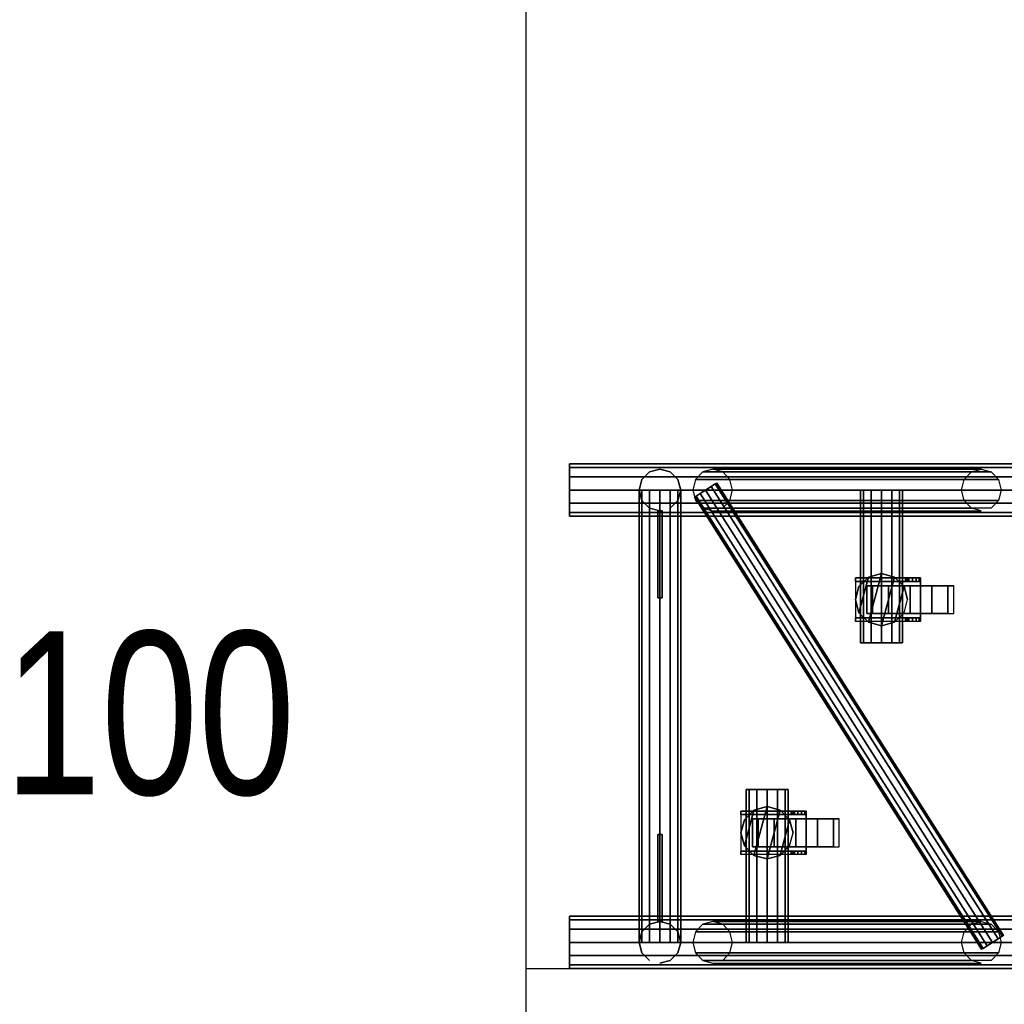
# Model space of a CAD drawing. Extents: x -2444 to 5304, y -300 to 7923.
# Tile 11 of 12: x -2432 to -1300, y 5659 to 6791. Entities that reach past the tile are written whole.
import ezdxf

# ---------------------------------------------------------------- set-up
doc = ezdxf.new("R2010")
doc.units = 0
doc.header["$MEASUREMENT"] = 0
for name, color, linetype in [('001-TRUSS-SNAPS', 7, 'Continuous'), ('002-TRUSS-WIRE_DIK', 7, 'Continuous'), ('003-TRUSS-WIRE-DUN', 7, 'Continuous'), ('004-TRUSS-BUIS', 7, 'Continuous'), ('005-TEKST', 7, 'Continuous')]:
    doc.layers.add(name, color=color, linetype=linetype)

# ---------------------------------------------------------------- blocks, each defined once
blk = doc.blocks.new('B100RV-L100-3D')
at = {"layer": '001-TRUSS-SNAPS', "color": 1, "linetype": 'Continuous'}
for centre in [(0, 580), (0, 0)]:
    blk.add_circle(centre, 0.1, dxfattribs=at)
at = {"layer": '002-TRUSS-WIRE_DIK', "color": 143, "linetype": 'Continuous'}
for p, q in [((0, 550, 1107), (1000, 550, 1107)), ((0, 550, 157), (1000, 550, 157)), ((104, 550, 1107), (104, 30, 1107)), ((104, 30, 157), (104, 550, 157)), ((104, 550, 157), (104, 550, 1107)), ((164.8, 550, 157), (473.5, 550, 1107)), ((358.8, 550, 157), (358.8, 374.3, 157)), ((227.3, 30, 157), (227.3, 205.7, 157)), ((0, 30, 1107), (1000, 30, 1107)), ((0, 30, 157), (1000, 30, 157)), ((104, 30, 1107), (104, 30, 157)), ((164.8, 30, 157), (473.5, 30, 1107))]:
    blk.add_line(p, q, dxfattribs=at)
at = {"layer": '003-TRUSS-WIRE-DUN', "color": 142, "linetype": 'Continuous'}
for p, q in [((156.6, 550, 157), (486.6, 30, 157)), ((486.6, 30, 1107), (156.6, 550, 1107))]:
    blk.add_line(p, q, dxfattribs=at)
at = {"layer": '004-TRUSS-BUIS', "color": 9, "linetype": 'Continuous', "invisible_edges": 5}
for points in [[(0, 576, 1092), (0, 580, 1107), (0, 524, 1122), (0, 520, 1107)], [(0, 580, 1107), (0, 576, 1122), (0, 535, 1133), (0, 524, 1122)], [(0, 576, 142), (0, 580, 157), (0, 524, 172), (0, 520, 157)], [(0, 580, 157), (0, 576, 172), (0, 535, 183), (0, 524, 172)], [(0, 565, 1081), (0, 576, 1092), (0, 520, 1107), (0, 524, 1092)], [(0, 576, 1122), (0, 565, 1133), (0, 550, 1137), (0, 535, 1133)], [(0, 565, 131), (0, 576, 142), (0, 520, 157), (0, 524, 142)], [(0, 576, 172), (0, 565, 183), (0, 550, 187), (0, 535, 183)], [(0, 550, 1077), (0, 565, 1081), (0, 524, 1092), (0, 535, 1081)], [(0, 550, 127), (0, 565, 131), (0, 524, 142), (0, 535, 131)], [(370.8, 550, 136.2), (379.6, 550, 145), (334.8, 550, 157), (338, 550, 145)], [(379.6, 550, 145), (382.8, 550, 157), (338, 550, 169), (334.8, 550, 157)], [(358.8, 550, 133), (370.8, 550, 136.2), (338, 550, 145), (346.8, 550, 136.2)], [(382.8, 550, 157), (379.6, 550, 169), (346.8, 550, 177.8), (338, 550, 169)], [(379.6, 550, 169), (370.8, 550, 177.8), (358.8, 550, 181), (346.8, 550, 177.8)], [(370.8, 374.3, 136.2), (379.6, 374.3, 145), (334.8, 374.3, 157), (338, 374.3, 145)], [(379.6, 374.3, 145), (382.8, 374.3, 157), (338, 374.3, 169), (334.8, 374.3, 157)], [(358.8, 374.3, 133), (370.8, 374.3, 136.2), (338, 374.3, 145), (346.8, 374.3, 136.2)], [(382.8, 374.3, 157), (379.6, 374.3, 169), (346.8, 374.3, 177.8), (338, 374.3, 169)], [(379.6, 374.3, 169), (370.8, 374.3, 177.8), (358.8, 374.3, 181), (346.8, 374.3, 177.8)], [(206.5, 205.7, 145), (203.3, 205.7, 157), (248.1, 205.7, 169), (251.3, 205.7, 157)], [(203.3, 205.7, 157), (206.5, 205.7, 169), (239.3, 205.7, 177.8), (248.1, 205.7, 169)], [(215.3, 205.7, 136.2), (206.5, 205.7, 145), (251.3, 205.7, 157), (248.1, 205.7, 145)], [(206.5, 205.7, 169), (215.3, 205.7, 177.8), (227.3, 205.7, 181), (239.3, 205.7, 177.8)], [(227.3, 205.7, 133), (215.3, 205.7, 136.2), (248.1, 205.7, 145), (239.3, 205.7, 136.2)], [(0, 56, 142), (0, 60, 157), (0, 4, 172), (0, 0, 157)], [(0, 60, 157), (0, 56, 172), (0, 15, 183), (0, 4, 172)], [(0, 56, 1092), (0, 60, 1107), (0, 4, 1122), (0, 0, 1107)], [(0, 60, 1107), (0, 56, 1122), (0, 15, 1133), (0, 4, 1122)], [(0, 45, 131), (0, 56, 142), (0, 0, 157), (0, 4, 142)], [(0, 56, 172), (0, 45, 183), (0, 30, 187), (0, 15, 183)], [(0, 45, 1081), (0, 56, 1092), (0, 0, 1107), (0, 4, 1092)], [(0, 56, 1122), (0, 45, 1133), (0, 30, 1137), (0, 15, 1133)], [(0, 30, 127), (0, 45, 131), (0, 4, 142), (0, 15, 131)], [(0, 30, 1077), (0, 45, 1081), (0, 4, 1092), (0, 15, 1081)], [(206.5, 30, 145), (203.3, 30, 157), (248.1, 30, 169), (251.3, 30, 157)], [(203.3, 30, 157), (206.5, 30, 169), (239.3, 30, 177.8), (248.1, 30, 169)], [(215.3, 30, 136.2), (206.5, 30, 145), (251.3, 30, 157), (248.1, 30, 145)], [(206.5, 30, 169), (215.3, 30, 177.8), (227.3, 30, 181), (239.3, 30, 177.8)], [(227.3, 30, 133), (215.3, 30, 136.2), (248.1, 30, 145), (239.3, 30, 136.2)]]:
    blk.add_3dface(points, dxfattribs=at)
at = {"layer": '004-TRUSS-BUIS', "color": 8, "linetype": 'Continuous', "invisible_edges": 5}
for points in [[(358.8, 454, 118), (343.8, 450, 118), (332.8, 409, 118), (343.8, 398, 118)], [(358.8, 454, 141), (343.8, 450, 141), (332.8, 409, 141), (343.8, 398, 141)], [(373.8, 450, 118), (358.8, 454, 118), (343.8, 398, 118), (358.8, 394, 118)], [(373.8, 450, 141), (358.8, 454, 141), (343.8, 398, 141), (358.8, 394, 141)], [(343.8, 450, 118), (332.8, 439, 118), (328.8, 424, 118), (332.8, 409, 118)], [(343.8, 450, 141), (332.8, 439, 141), (328.8, 424, 141), (332.8, 409, 141)], [(328.8, 449, 118), (403.8, 449, 118), (403.8, 449, 108), (328.8, 449, 108)], [(328.8, 449, 108), (403.8, 449, 108), (403.8, 449, 50), (376.3, 449, 50)], [(328.8, 445, 118), (403.8, 445, 118), (403.8, 445, 108), (328.8, 445, 108)], [(328.8, 445, 108), (403.8, 445, 108), (403.8, 445, 50), (376.3, 445, 50)], [(328.8, 403, 114), (403.8, 403, 114), (403.8, 445, 114), (328.8, 445, 114)], [(328.8, 403, 118), (403.8, 403, 118), (403.8, 445, 118), (328.8, 445, 118)], [(384.8, 439, 118), (373.8, 450, 118), (358.8, 394, 118), (373.8, 398, 118)], [(384.8, 439, 141), (373.8, 450, 141), (358.8, 394, 141), (373.8, 398, 141)], [(376.3, 449, 50), (403.8, 449, 50), (402.2, 449, 44), (381.3, 449, 44)], [(376.3, 445, 50), (403.8, 445, 50), (402.2, 445, 44), (381.3, 445, 44)], [(381.3, 449, 44), (402.2, 449, 44), (400.1, 449, 41.8), (383.1, 449, 41.8)], [(381.3, 445, 44), (402.2, 445, 44), (400.1, 445, 41.8), (383.1, 445, 41.8)], [(383.1, 449, 41.8), (400.1, 449, 41.8), (398.5, 449, 40), (385.4, 449, 40)], [(383.1, 445, 41.8), (400.1, 445, 41.8), (398.5, 445, 40), (385.4, 445, 40)], [(385.4, 449, 40), (398.5, 449, 40), (396.8, 449, 39.3), (386.3, 449, 39.3)], [(385.4, 445, 40), (398.5, 445, 40), (396.8, 445, 39.3), (386.3, 445, 39.3)], [(386.3, 449, 39.3), (396.8, 449, 39.3), (395.3, 449, 38.7), (388.3, 449, 38.7)], [(386.3, 445, 39.3), (396.8, 445, 39.3), (395.3, 445, 38.7), (388.3, 445, 38.7)], [(388.3, 449, 38.7), (395.3, 449, 38.7), (394.3, 449, 38.3), (389.8, 449, 38.3)], [(388.3, 445, 38.7), (395.3, 445, 38.7), (394.3, 445, 38.3), (389.8, 445, 38.3)], [(389.8, 449, 38.3), (394.3, 449, 38.3), (390.3, 449, 38.1)], [(389.8, 445, 38.3), (394.3, 445, 38.3), (390.3, 445, 38.1)], [(388.8, 424, 118), (384.8, 439, 118), (373.8, 398, 118), (384.8, 409, 118)], [(388.8, 424, 141), (384.8, 439, 141), (373.8, 398, 141), (384.8, 409, 141)], [(328.8, 403, 118), (403.8, 403, 118), (403.8, 403, 108), (328.8, 403, 108)], [(328.8, 403, 108), (403.8, 403, 108), (403.8, 403, 50), (376.3, 403, 50)], [(328.8, 399, 118), (403.8, 399, 118), (403.8, 399, 108), (328.8, 399, 108)], [(328.8, 399, 108), (403.8, 399, 108), (403.8, 399, 50), (376.3, 399, 50)], [(376.3, 403, 50), (403.8, 403, 50), (402.2, 403, 44), (381.3, 403, 44)], [(376.3, 399, 50), (403.8, 399, 50), (402.2, 399, 44), (381.3, 399, 44)], [(381.3, 403, 44), (402.2, 403, 44), (400.1, 403, 41.8), (383.1, 403, 41.8)], [(381.3, 399, 44), (402.2, 399, 44), (400.1, 399, 41.8), (383.1, 399, 41.8)], [(383.1, 403, 41.8), (400.1, 403, 41.8), (398.5, 403, 40), (385.4, 403, 40)], [(383.1, 399, 41.8), (400.1, 399, 41.8), (398.5, 399, 40), (385.4, 399, 40)], [(385.4, 403, 40), (398.5, 403, 40), (396.8, 403, 39.3), (386.3, 403, 39.3)], [(385.4, 399, 40), (398.5, 399, 40), (396.8, 399, 39.3), (386.3, 399, 39.3)], [(386.3, 403, 39.3), (396.8, 403, 39.3), (395.3, 403, 38.7), (388.3, 403, 38.7)], [(386.3, 399, 39.3), (396.8, 399, 39.3), (395.3, 399, 38.7), (388.3, 399, 38.7)], [(388.3, 403, 38.7), (395.3, 403, 38.7), (394.3, 403, 38.3), (389.8, 403, 38.3)], [(388.3, 399, 38.7), (395.3, 399, 38.7), (394.3, 399, 38.3), (389.8, 399, 38.3)], [(389.8, 403, 38.3), (394.3, 403, 38.3), (390.3, 403, 38.1)], [(389.8, 399, 38.3), (394.3, 399, 38.3), (390.3, 399, 38.1)], [(212.2, 182, 118), (201.3, 171, 118), (197.2, 156, 118), (201.3, 141, 118)], [(212.2, 182, 141), (201.3, 171, 141), (197.2, 156, 141), (201.3, 141, 141)], [(227.2, 186, 118), (212.2, 182, 118), (201.3, 141, 118), (212.2, 130, 118)], [(227.2, 186, 141), (212.2, 182, 141), (201.3, 141, 141), (212.2, 130, 141)], [(242.2, 182, 118), (227.2, 186, 118), (212.2, 130, 118), (227.2, 126, 118)], [(242.2, 182, 141), (227.2, 186, 141), (212.2, 130, 141), (227.2, 126, 141)], [(253.2, 171, 118), (242.2, 182, 118), (227.2, 126, 118), (242.2, 130, 118)], [(253.2, 171, 141), (242.2, 182, 141), (227.2, 126, 141), (242.2, 130, 141)], [(197.2, 181, 118), (272.2, 181, 118), (272.2, 181, 108), (197.2, 181, 108)], [(197.2, 181, 108), (272.2, 181, 108), (272.2, 181, 50), (244.8, 181, 50)], [(197.2, 177, 118), (272.2, 177, 118), (272.2, 177, 108), (197.2, 177, 108)], [(197.2, 177, 108), (272.2, 177, 108), (272.2, 177, 50), (244.8, 177, 50)], [(197.2, 135, 114), (272.2, 135, 114), (272.2, 177, 114), (197.2, 177, 114)], [(197.2, 135, 118), (272.2, 135, 118), (272.2, 177, 118), (197.2, 177, 118)], [(257.2, 156, 118), (253.2, 171, 118), (242.2, 130, 118), (253.2, 141, 118)], [(257.2, 156, 141), (253.2, 171, 141), (242.2, 130, 141), (253.2, 141, 141)], [(244.8, 181, 50), (272.2, 181, 50), (270.6, 181, 44), (249.7, 181, 44)], [(244.8, 177, 50), (272.2, 177, 50), (270.6, 177, 44), (249.7, 177, 44)], [(249.7, 181, 44), (270.6, 181, 44), (268.6, 181, 41.8), (251.5, 181, 41.8)], [(249.7, 177, 44), (270.6, 177, 44), (268.6, 177, 41.8), (251.5, 177, 41.8)], [(251.5, 181, 41.8), (268.6, 181, 41.8), (266.9, 181, 40), (253.8, 181, 40)], [(251.5, 177, 41.8), (268.6, 177, 41.8), (266.9, 177, 40), (253.8, 177, 40)], [(253.8, 181, 40), (266.9, 181, 40), (265.2, 181, 39.3), (254.8, 181, 39.3)], [(253.8, 177, 40), (266.9, 177, 40), (265.2, 177, 39.3), (254.8, 177, 39.3)], [(254.8, 181, 39.3), (265.2, 181, 39.3), (263.8, 181, 38.7), (256.8, 181, 38.7)], [(254.8, 177, 39.3), (265.2, 177, 39.3), (263.8, 177, 38.7), (256.8, 177, 38.7)], [(256.8, 181, 38.7), (263.8, 181, 38.7), (262.7, 181, 38.3), (258.2, 181, 38.3)], [(256.8, 177, 38.7), (263.8, 177, 38.7), (262.7, 177, 38.3), (258.2, 177, 38.3)], [(258.2, 181, 38.3), (262.7, 181, 38.3), (258.8, 181, 38.1)], [(258.2, 177, 38.3), (262.7, 177, 38.3), (258.8, 177, 38.1)], [(197.2, 135, 118), (272.2, 135, 118), (272.2, 135, 108), (197.2, 135, 108)], [(197.2, 135, 108), (272.2, 135, 108), (272.2, 135, 50), (244.8, 135, 50)], [(197.2, 131, 118), (272.2, 131, 118), (272.2, 131, 108), (197.2, 131, 108)], [(197.2, 131, 108), (272.2, 131, 108), (272.2, 131, 50), (244.8, 131, 50)], [(244.8, 135, 50), (272.2, 135, 50), (270.6, 135, 44), (249.7, 135, 44)], [(244.8, 131, 50), (272.2, 131, 50), (270.6, 131, 44), (249.7, 131, 44)], [(249.7, 135, 44), (270.6, 135, 44), (268.6, 135, 41.8), (251.5, 135, 41.8)], [(249.7, 131, 44), (270.6, 131, 44), (268.6, 131, 41.8), (251.5, 131, 41.8)], [(251.5, 135, 41.8), (268.6, 135, 41.8), (266.9, 135, 40), (253.8, 135, 40)], [(251.5, 131, 41.8), (268.6, 131, 41.8), (266.9, 131, 40), (253.8, 131, 40)], [(253.8, 135, 40), (266.9, 135, 40), (265.2, 135, 39.3), (254.8, 135, 39.3)], [(253.8, 131, 40), (266.9, 131, 40), (265.2, 131, 39.3), (254.8, 131, 39.3)], [(254.8, 135, 39.3), (265.2, 135, 39.3), (263.8, 135, 38.7), (256.8, 135, 38.7)], [(254.8, 131, 39.3), (265.2, 131, 39.3), (263.8, 131, 38.7), (256.8, 131, 38.7)], [(256.8, 135, 38.7), (263.8, 135, 38.7), (262.7, 135, 38.3), (258.2, 135, 38.3)], [(256.8, 131, 38.7), (263.8, 131, 38.7), (262.7, 131, 38.3), (258.2, 131, 38.3)], [(258.2, 135, 38.3), (262.7, 135, 38.3), (258.8, 135, 38.1)], [(258.2, 131, 38.3), (262.7, 131, 38.3), (258.8, 131, 38.1)]]:
    blk.add_3dface(points, dxfattribs=at)
at = {"layer": '004-TRUSS-BUIS', "color": 174, "linetype": 'Continuous', "invisible_edges": 5}
for points in [[(366.8, 440, 93.3), (348.5, 440, 75), (341.8, 440, 50), (348.5, 440, 25)], [(391.8, 440, 100), (366.8, 440, 93.3), (348.5, 440, 25), (366.8, 440, 6.7)], [(416.8, 440, 93.3), (391.8, 440, 100), (366.8, 440, 6.7), (391.8, 440, 0)], [(435.1, 440, 75), (416.8, 440, 93.3), (391.8, 440, 0), (416.8, 440, 6.7)], [(441.8, 440, 50), (435.1, 440, 75), (416.8, 440, 6.7), (435.1, 440, 25)], [(366.8, 408, 93.3), (348.5, 408, 75), (341.8, 408, 50), (348.5, 408, 25)], [(391.8, 408, 100), (366.8, 408, 93.3), (348.5, 408, 25), (366.8, 408, 6.7)], [(416.8, 408, 93.3), (391.8, 408, 100), (366.8, 408, 6.7), (391.8, 408, 0)], [(435.1, 408, 75), (416.8, 408, 93.3), (391.8, 408, 0), (416.8, 408, 6.7)], [(441.8, 408, 50), (435.1, 408, 75), (416.8, 408, 6.7), (435.1, 408, 25)], [(235.3, 172, 93.3), (216.9, 172, 75), (210.3, 172, 50), (216.9, 172, 25)], [(260.3, 172, 100), (235.3, 172, 93.3), (216.9, 172, 25), (235.3, 172, 6.7)], [(285.3, 172, 93.3), (260.3, 172, 100), (235.3, 172, 6.7), (260.3, 172, 0)], [(303.6, 172, 75), (285.3, 172, 93.3), (260.3, 172, 0), (285.3, 172, 6.7)], [(310.3, 172, 50), (303.6, 172, 75), (285.3, 172, 6.7), (303.6, 172, 25)], [(235.3, 140, 93.3), (216.9, 140, 75), (210.3, 140, 50), (216.9, 140, 25)], [(260.3, 140, 100), (235.3, 140, 93.3), (216.9, 140, 25), (235.3, 140, 6.7)], [(285.3, 140, 93.3), (260.3, 140, 100), (235.3, 140, 6.7), (260.3, 140, 0)], [(303.6, 140, 75), (285.3, 140, 93.3), (260.3, 140, 0), (285.3, 140, 6.7)], [(310.3, 140, 50), (303.6, 140, 75), (285.3, 140, 6.7), (303.6, 140, 25)]]:
    blk.add_3dface(points, dxfattribs=at)
at = {"layer": '004-TRUSS-BUIS', "color": 9, "linetype": 'Continuous'}
mesh = blk.add_polymesh((2, 12), dxfattribs=dict(at, n_close=True))
for k, corner in enumerate([(0, 550, 1077), (0, 565, 1081), (0, 576, 1092), (0, 580, 1107), (0, 576, 1122), (0, 565, 1133), (0, 550, 1137), (0, 535, 1133), (0, 524, 1122), (0, 520, 1107), (0, 524, 1092), (0, 535, 1081), (1000, 550, 1077), (1000, 565, 1081), (1000, 576, 1092), (1000, 580, 1107), (1000, 576, 1122), (1000, 565, 1133), (1000, 550, 1137), (1000, 535, 1133), (1000, 524, 1122), (1000, 520, 1107), (1000, 524, 1092), (1000, 535, 1081)]):
    mesh.set_mesh_vertex(divmod(k, 12), corner)
mesh = blk.add_polymesh((2, 12), dxfattribs=dict(at, n_close=True))
for k, corner in enumerate([(0, 550, 127), (0, 565, 131), (0, 576, 142), (0, 580, 157), (0, 576, 172), (0, 565, 183), (0, 550, 187), (0, 535, 183), (0, 524, 172), (0, 520, 157), (0, 524, 142), (0, 535, 131), (1000, 550, 127), (1000, 565, 131), (1000, 576, 142), (1000, 580, 157), (1000, 576, 172), (1000, 565, 183), (1000, 550, 187), (1000, 535, 183), (1000, 524, 172), (1000, 520, 157), (1000, 524, 142), (1000, 535, 131)]):
    mesh.set_mesh_vertex(divmod(k, 12), corner)
mesh = blk.add_polymesh((12, 2), dxfattribs=dict(at, m_close=True))
for k, corner in enumerate([(104, 526, 157), (104, 526, 1107), (92, 529.2, 157), (92, 529.2, 1107), (83.2, 538, 157), (83.2, 538, 1107), (80, 550, 157), (80, 550, 1107), (83.2, 562, 157), (83.2, 562, 1107), (92, 570.8, 157), (92, 570.8, 1107), (104, 574, 157), (104, 574, 1107), (116, 570.8, 157), (116, 570.8, 1107), (124.8, 562, 157), (124.8, 562, 1107), (128, 550, 157), (128, 550, 1107), (124.8, 538, 157), (124.8, 538, 1107), (116, 529.2, 157), (116, 529.2, 1107)]):
    mesh.set_mesh_vertex(divmod(k, 2), corner)
mesh = blk.add_polymesh((12, 2), dxfattribs=dict(at, m_close=True))
for k, corner in enumerate([(164.8, 526, 157), (473.5, 526, 1107), (153.4, 529.2, 160.7), (462.1, 529.2, 1110.7), (145.1, 538, 163.4), (453.7, 538, 1113.4), (142, 550, 164.4), (450.7, 550, 1114.4), (145.1, 562, 163.4), (453.7, 562, 1113.4), (153.4, 570.8, 160.7), (462.1, 570.8, 1110.7), (164.8, 574, 157), (473.5, 574, 1107), (176.2, 570.8, 153.3), (484.9, 570.8, 1103.3), (184.6, 562, 150.6), (493.3, 562, 1100.6), (187.6, 550, 149.6), (496.3, 550, 1099.6), (184.6, 538, 150.6), (493.3, 538, 1100.6), (176.2, 529.2, 153.3), (484.9, 529.2, 1103.3)]):
    mesh.set_mesh_vertex(divmod(k, 2), corner)
mesh = blk.add_polymesh((12, 2), dxfattribs=dict(at, m_close=True))
for k, corner in enumerate([(143.9, 542, 157), (473.9, 22, 157), (145.6, 543, 164.5), (475.6, 23, 164.5), (150.3, 546, 170), (480.2, 26, 170), (156.6, 550, 172), (486.6, 30, 172), (162.9, 554, 170), (492.9, 34, 170), (167.6, 557, 164.5), (497.5, 37, 164.5), (169.3, 558, 157), (499.2, 38, 157), (167.6, 557, 149.5), (497.5, 37, 149.5), (162.9, 554, 144), (492.9, 34, 144), (156.6, 550, 142), (486.6, 30, 142), (150.3, 546, 144), (480.2, 26, 144), (145.6, 543, 149.5), (475.6, 23, 149.5)]):
    mesh.set_mesh_vertex(divmod(k, 2), corner)
mesh = blk.add_polymesh((12, 2), dxfattribs=dict(at, m_close=True))
for k, corner in enumerate([(499.2, 38, 1107), (169.3, 558, 1107), (497.5, 37, 1114.5), (167.6, 557, 1114.5), (492.9, 34, 1120), (162.9, 554, 1120), (486.6, 30, 1122), (156.6, 550, 1122), (480.2, 26, 1120), (150.3, 546, 1120), (475.6, 23, 1114.5), (145.6, 543, 1114.5), (473.9, 22, 1107), (143.9, 542, 1107), (475.6, 23, 1099.5), (145.6, 543, 1099.5), (480.2, 26, 1094), (150.3, 546, 1094), (486.6, 30, 1092), (156.6, 550, 1092), (492.9, 34, 1094), (162.9, 554, 1094), (497.5, 37, 1099.5), (167.6, 557, 1099.5)]):
    mesh.set_mesh_vertex(divmod(k, 2), corner)
mesh = blk.add_polymesh((12, 2), dxfattribs=dict(at, m_close=True))
for k, corner in enumerate([(128, 30, 157), (128, 550, 157), (124.8, 30, 169), (124.8, 550, 169), (116, 30, 177.8), (116, 550, 177.8), (104, 30, 181), (104, 550, 181), (92, 30, 177.8), (92, 550, 177.8), (83.2, 30, 169), (83.2, 550, 169), (80, 30, 157), (80, 550, 157), (83.2, 30, 145), (83.2, 550, 145), (92, 30, 136.2), (92, 550, 136.2), (104, 30, 133), (104, 550, 133), (116, 30, 136.2), (116, 550, 136.2), (124.8, 30, 145), (124.8, 550, 145)]):
    mesh.set_mesh_vertex(divmod(k, 2), corner)
mesh = blk.add_polymesh((12, 2), dxfattribs=dict(at, m_close=True))
for k, corner in enumerate([(80, 550, 1107), (80, 30, 1107), (83.2, 550, 1119), (83.2, 30, 1119), (92, 550, 1127.8), (92, 30, 1127.8), (104, 550, 1131), (104, 30, 1131), (116, 550, 1127.8), (116, 30, 1127.8), (124.8, 550, 1119), (124.8, 30, 1119), (128, 550, 1107), (128, 30, 1107), (124.8, 550, 1095), (124.8, 30, 1095), (116, 550, 1086.2), (116, 30, 1086.2), (104, 550, 1083), (104, 30, 1083), (92, 550, 1086.2), (92, 30, 1086.2), (83.2, 550, 1095), (83.2, 30, 1095)]):
    mesh.set_mesh_vertex(divmod(k, 2), corner)
mesh = blk.add_polymesh((2, 12), dxfattribs=dict(at, n_close=True))
for k, corner in enumerate([(358.8, 550, 133), (370.8, 550, 136.2), (379.6, 550, 145), (382.8, 550, 157), (379.6, 550, 169), (370.8, 550, 177.8), (358.8, 550, 181), (346.8, 550, 177.8), (338, 550, 169), (334.8, 550, 157), (338, 550, 145), (346.8, 550, 136.2), (358.8, 374.3, 133), (370.8, 374.3, 136.2), (379.6, 374.3, 145), (382.8, 374.3, 157), (379.6, 374.3, 169), (370.8, 374.3, 177.8), (358.8, 374.3, 181), (346.8, 374.3, 177.8), (338, 374.3, 169), (334.8, 374.3, 157), (338, 374.3, 145), (346.8, 374.3, 136.2)]):
    mesh.set_mesh_vertex(divmod(k, 12), corner)
mesh = blk.add_polymesh((6, 3), dxfattribs=at)
for k, corner in enumerate([(106.5, 426, 1083), (106.5, 426, 1083), (106.5, 426, 1083), (106.5, 526, 983), (106.5, 526, 1083), (106.5, 526, 1083), (101.5, 526, 983), (101.5, 526, 1083), (106.5, 526, 1083), (101.5, 426, 1083), (101.5, 426, 1083), (106.5, 426, 1083), (101.5, 426, 1083), (101.5, 426, 1083), (106.5, 426, 1083), (101.5, 526, 983), (101.5, 526, 983), (106.5, 526, 983)]):
    mesh.set_mesh_vertex(divmod(k, 3), corner)
mesh = blk.add_polymesh((6, 3), dxfattribs=at)
for k, corner in enumerate([(106.5, 426, 181), (106.5, 426, 181), (106.5, 426, 181), (106.5, 526, 281), (106.5, 526, 181), (106.5, 526, 181), (101.5, 526, 281), (101.5, 526, 181), (106.5, 526, 181), (101.5, 426, 181), (101.5, 426, 181), (106.5, 426, 181), (101.5, 426, 181), (101.5, 426, 181), (106.5, 426, 181), (101.5, 526, 281), (101.5, 526, 281), (106.5, 526, 281)]):
    mesh.set_mesh_vertex(divmod(k, 3), corner)
at = {"layer": '004-TRUSS-BUIS', "color": 8, "linetype": 'Continuous'}
mesh = blk.add_polymesh((2, 12), dxfattribs=dict(at, n_close=True))
for k, corner in enumerate([(388.8, 424, 118), (384.8, 439, 118), (373.8, 450, 118), (358.8, 454, 118), (343.8, 450, 118), (332.8, 439, 118), (328.8, 424, 118), (332.8, 409, 118), (343.8, 398, 118), (358.8, 394, 118), (373.8, 398, 118), (384.8, 409, 118), (388.8, 424, 141), (384.8, 439, 141), (373.8, 450, 141), (358.8, 454, 141), (343.8, 450, 141), (332.8, 439, 141), (328.8, 424, 141), (332.8, 409, 141), (343.8, 398, 141), (358.8, 394, 141), (373.8, 398, 141), (384.8, 409, 141)]):
    mesh.set_mesh_vertex(divmod(k, 12), corner)
mesh = blk.add_polymesh((2, 11), dxfattribs=dict(at, n_close=True))
for k, corner in enumerate([(403.8, 445, 118), (403.8, 445, 50), (402.2, 445, 44), (398.5, 445, 40), (394.3, 445, 38.3), (390.3, 445, 38.1), (388.3, 445, 38.7), (386.3, 445, 39.3), (383.1, 445, 41.8), (328.8, 445, 108), (328.8, 445, 118), (403.8, 449, 118), (403.8, 449, 50), (402.2, 449, 44), (398.5, 449, 40), (394.3, 449, 38.3), (390.3, 449, 38.1), (388.3, 449, 38.7), (386.3, 449, 39.3), (383.1, 449, 41.8), (328.8, 449, 108), (328.8, 449, 118)]):
    mesh.set_mesh_vertex(divmod(k, 11), corner)
mesh = blk.add_polymesh((2, 4), dxfattribs=dict(at, n_close=True))
for k, corner in enumerate([(328.8, 403, 114), (403.8, 403, 114), (403.8, 445, 114), (328.8, 445, 114), (328.8, 403, 118), (403.8, 403, 118), (403.8, 445, 118), (328.8, 445, 118)]):
    mesh.set_mesh_vertex(divmod(k, 4), corner)
at = {"layer": '004-TRUSS-BUIS', "color": 174, "linetype": 'Continuous'}
mesh = blk.add_polymesh((2, 12), dxfattribs=dict(at, n_close=True))
for k, corner in enumerate([(441.8, 440, 50), (435.1, 440, 75), (416.8, 440, 93.3), (391.8, 440, 100), (366.8, 440, 93.3), (348.5, 440, 75), (341.8, 440, 50), (348.5, 440, 25), (366.8, 440, 6.7), (391.8, 440, 0), (416.8, 440, 6.7), (435.1, 440, 25), (441.8, 408, 50), (435.1, 408, 75), (416.8, 408, 93.3), (391.8, 408, 100), (366.8, 408, 93.3), (348.5, 408, 75), (341.8, 408, 50), (348.5, 408, 25), (366.8, 408, 6.7), (391.8, 408, 0), (416.8, 408, 6.7), (435.1, 408, 25)]):
    mesh.set_mesh_vertex(divmod(k, 12), corner)
at = {"layer": '004-TRUSS-BUIS', "color": 8, "linetype": 'Continuous'}
mesh = blk.add_polymesh((2, 11), dxfattribs=dict(at, n_close=True))
for k, corner in enumerate([(403.8, 399, 118), (403.8, 399, 50), (402.2, 399, 44), (398.5, 399, 40), (394.3, 399, 38.3), (390.3, 399, 38.1), (388.3, 399, 38.7), (386.3, 399, 39.3), (383.1, 399, 41.8), (328.8, 399, 108), (328.8, 399, 118), (403.8, 403, 118), (403.8, 403, 50), (402.2, 403, 44), (398.5, 403, 40), (394.3, 403, 38.3), (390.3, 403, 38.1), (388.3, 403, 38.7), (386.3, 403, 39.3), (383.1, 403, 41.8), (328.8, 403, 108), (328.8, 403, 118)]):
    mesh.set_mesh_vertex(divmod(k, 11), corner)
at = {"layer": '004-TRUSS-BUIS', "color": 9, "linetype": 'Continuous'}
mesh = blk.add_polymesh((2, 12), dxfattribs=dict(at, n_close=True))
for k, corner in enumerate([(227.3, 30, 133), (215.3, 30, 136.2), (206.5, 30, 145), (203.3, 30, 157), (206.5, 30, 169), (215.3, 30, 177.8), (227.3, 30, 181), (239.3, 30, 177.8), (248.1, 30, 169), (251.3, 30, 157), (248.1, 30, 145), (239.3, 30, 136.2), (227.3, 205.7, 133), (215.3, 205.7, 136.2), (206.5, 205.7, 145), (203.3, 205.7, 157), (206.5, 205.7, 169), (215.3, 205.7, 177.8), (227.3, 205.7, 181), (239.3, 205.7, 177.8), (248.1, 205.7, 169), (251.3, 205.7, 157), (248.1, 205.7, 145), (239.3, 205.7, 136.2)]):
    mesh.set_mesh_vertex(divmod(k, 12), corner)
at = {"layer": '004-TRUSS-BUIS', "color": 8, "linetype": 'Continuous'}
mesh = blk.add_polymesh((2, 12), dxfattribs=dict(at, n_close=True))
for k, corner in enumerate([(257.2, 156, 118), (253.2, 171, 118), (242.2, 182, 118), (227.2, 186, 118), (212.2, 182, 118), (201.3, 171, 118), (197.2, 156, 118), (201.3, 141, 118), (212.2, 130, 118), (227.2, 126, 118), (242.2, 130, 118), (253.2, 141, 118), (257.2, 156, 141), (253.2, 171, 141), (242.2, 182, 141), (227.2, 186, 141), (212.2, 182, 141), (201.3, 171, 141), (197.2, 156, 141), (201.3, 141, 141), (212.2, 130, 141), (227.2, 126, 141), (242.2, 130, 141), (253.2, 141, 141)]):
    mesh.set_mesh_vertex(divmod(k, 12), corner)
mesh = blk.add_polymesh((2, 11), dxfattribs=dict(at, n_close=True))
for k, corner in enumerate([(272.2, 177, 118), (272.2, 177, 50), (270.6, 177, 44), (266.9, 177, 40), (262.7, 177, 38.3), (258.8, 177, 38.1), (256.8, 177, 38.7), (254.8, 177, 39.3), (251.5, 177, 41.8), (197.2, 177, 108), (197.2, 177, 118), (272.2, 181, 118), (272.2, 181, 50), (270.6, 181, 44), (266.9, 181, 40), (262.7, 181, 38.3), (258.8, 181, 38.1), (256.8, 181, 38.7), (254.8, 181, 39.3), (251.5, 181, 41.8), (197.2, 181, 108), (197.2, 181, 118)]):
    mesh.set_mesh_vertex(divmod(k, 11), corner)
mesh = blk.add_polymesh((2, 4), dxfattribs=dict(at, n_close=True))
for k, corner in enumerate([(197.2, 135, 114), (272.2, 135, 114), (272.2, 177, 114), (197.2, 177, 114), (197.2, 135, 118), (272.2, 135, 118), (272.2, 177, 118), (197.2, 177, 118)]):
    mesh.set_mesh_vertex(divmod(k, 4), corner)
at = {"layer": '004-TRUSS-BUIS', "color": 174, "linetype": 'Continuous'}
mesh = blk.add_polymesh((2, 12), dxfattribs=dict(at, n_close=True))
for k, corner in enumerate([(310.3, 172, 50), (303.6, 172, 75), (285.3, 172, 93.3), (260.3, 172, 100), (235.3, 172, 93.3), (216.9, 172, 75), (210.3, 172, 50), (216.9, 172, 25), (235.3, 172, 6.7), (260.3, 172, 0), (285.3, 172, 6.7), (303.6, 172, 25), (310.3, 140, 50), (303.6, 140, 75), (285.3, 140, 93.3), (260.3, 140, 100), (235.3, 140, 93.3), (216.9, 140, 75), (210.3, 140, 50), (216.9, 140, 25), (235.3, 140, 6.7), (260.3, 140, 0), (285.3, 140, 6.7), (303.6, 140, 25)]):
    mesh.set_mesh_vertex(divmod(k, 12), corner)
at = {"layer": '004-TRUSS-BUIS', "color": 9, "linetype": 'Continuous'}
mesh = blk.add_polymesh((6, 3), dxfattribs=at)
for k, corner in enumerate([(106.5, 154, 1083), (106.5, 154, 1083), (106.5, 154, 1083), (106.5, 54, 983), (106.5, 54, 1083), (106.5, 54, 1083), (101.5, 54, 983), (101.5, 54, 1083), (106.5, 54, 1083), (101.5, 154, 1083), (101.5, 154, 1083), (106.5, 154, 1083), (101.5, 154, 1083), (101.5, 154, 1083), (106.5, 154, 1083), (101.5, 54, 983), (101.5, 54, 983), (106.5, 54, 983)]):
    mesh.set_mesh_vertex(divmod(k, 3), corner)
mesh = blk.add_polymesh((6, 3), dxfattribs=at)
for k, corner in enumerate([(106.5, 154, 181), (106.5, 154, 181), (106.5, 154, 181), (106.5, 54, 281), (106.5, 54, 181), (106.5, 54, 181), (101.5, 54, 281), (101.5, 54, 181), (106.5, 54, 181), (101.5, 154, 181), (101.5, 154, 181), (106.5, 154, 181), (101.5, 154, 181), (101.5, 154, 181), (106.5, 154, 181), (101.5, 54, 281), (101.5, 54, 281), (106.5, 54, 281)]):
    mesh.set_mesh_vertex(divmod(k, 3), corner)
at = {"layer": '004-TRUSS-BUIS', "color": 8, "linetype": 'Continuous'}
mesh = blk.add_polymesh((2, 11), dxfattribs=dict(at, n_close=True))
for k, corner in enumerate([(272.2, 131, 118), (272.2, 131, 50), (270.6, 131, 44), (266.9, 131, 40), (262.7, 131, 38.3), (258.8, 131, 38.1), (256.8, 131, 38.7), (254.8, 131, 39.3), (251.5, 131, 41.8), (197.2, 131, 108), (197.2, 131, 118), (272.2, 135, 118), (272.2, 135, 50), (270.6, 135, 44), (266.9, 135, 40), (262.7, 135, 38.3), (258.8, 135, 38.1), (256.8, 135, 38.7), (254.8, 135, 39.3), (251.5, 135, 41.8), (197.2, 135, 108), (197.2, 135, 118)]):
    mesh.set_mesh_vertex(divmod(k, 11), corner)
at = {"layer": '004-TRUSS-BUIS', "color": 9, "linetype": 'Continuous'}
mesh = blk.add_polymesh((2, 12), dxfattribs=dict(at, n_close=True))
for k, corner in enumerate([(0, 30, 127), (0, 45, 131), (0, 56, 142), (0, 60, 157), (0, 56, 172), (0, 45, 183), (0, 30, 187), (0, 15, 183), (0, 4, 172), (0, 0, 157), (0, 4, 142), (0, 15, 131), (1000, 30, 127), (1000, 45, 131), (1000, 56, 142), (1000, 60, 157), (1000, 56, 172), (1000, 45, 183), (1000, 30, 187), (1000, 15, 183), (1000, 4, 172), (1000, 0, 157), (1000, 4, 142), (1000, 15, 131)]):
    mesh.set_mesh_vertex(divmod(k, 12), corner)
mesh = blk.add_polymesh((2, 12), dxfattribs=dict(at, n_close=True))
for k, corner in enumerate([(0, 30, 1077), (0, 45, 1081), (0, 56, 1092), (0, 60, 1107), (0, 56, 1122), (0, 45, 1133), (0, 30, 1137), (0, 15, 1133), (0, 4, 1122), (0, 0, 1107), (0, 4, 1092), (0, 15, 1081), (1000, 30, 1077), (1000, 45, 1081), (1000, 56, 1092), (1000, 60, 1107), (1000, 56, 1122), (1000, 45, 1133), (1000, 30, 1137), (1000, 15, 1133), (1000, 4, 1122), (1000, 0, 1107), (1000, 4, 1092), (1000, 15, 1081)]):
    mesh.set_mesh_vertex(divmod(k, 12), corner)
mesh = blk.add_polymesh((12, 2), dxfattribs=dict(at, m_close=True))
for k, corner in enumerate([(104, 6, 1107), (104, 6, 157), (116, 9.2, 1107), (116, 9.2, 157), (124.8, 18, 1107), (124.8, 18, 157), (128, 30, 1107), (128, 30, 157), (124.8, 42, 1107), (124.8, 42, 157), (116, 50.8, 1107), (116, 50.8, 157), (104, 54, 1107), (104, 54, 157), (92, 50.8, 1107), (92, 50.8, 157), (83.2, 42, 1107), (83.2, 42, 157), (80, 30, 1107), (80, 30, 157), (83.2, 18, 1107), (83.2, 18, 157), (92, 9.2, 1107), (92, 9.2, 157)]):
    mesh.set_mesh_vertex(divmod(k, 2), corner)
mesh = blk.add_polymesh((12, 2), dxfattribs=dict(at, m_close=True))
for k, corner in enumerate([(164.8, 6, 157), (473.5, 6, 1107), (153.4, 9.2, 160.7), (462.1, 9.2, 1110.7), (145.1, 18, 163.4), (453.7, 18, 1113.4), (142, 30, 164.4), (450.7, 30, 1114.4), (145.1, 42, 163.4), (453.7, 42, 1113.4), (153.4, 50.8, 160.7), (462.1, 50.8, 1110.7), (164.8, 54, 157), (473.5, 54, 1107), (176.2, 50.8, 153.3), (484.9, 50.8, 1103.3), (184.6, 42, 150.6), (493.3, 42, 1100.6), (187.6, 30, 149.6), (496.3, 30, 1099.6), (184.6, 18, 150.6), (493.3, 18, 1100.6), (176.2, 9.2, 153.3), (484.9, 9.2, 1103.3)]):
    mesh.set_mesh_vertex(divmod(k, 2), corner)

msp = doc.modelspace()

# ---------------------------------------------------------------- linework, layer by layer
at = {"layer": '005-TEKST', "color": 181, "linetype": 'Continuous'}
for p, q in [((-1850, 7350), (-1850, -300)), ((-1850, 5700), (5304.37, 5700))]:
    msp.add_line(p, q, dxfattribs=at)

# ---------------------------------------------------------------- block references
at = {"linetype": 'Continuous'}
msp.add_blockref('B100RV-L100-3D', (-1799.9, 5700), dxfattribs=at)

# ---------------------------------------------------------------- texts
at = {"layer": '005-TEKST', "color": 84, "linetype": 'Continuous', "width": 0.8}
msp.add_text('100', height=187.547, dxfattribs=at).set_placement((-2450, 5900))

doc.saveas('drawing.dxf')
